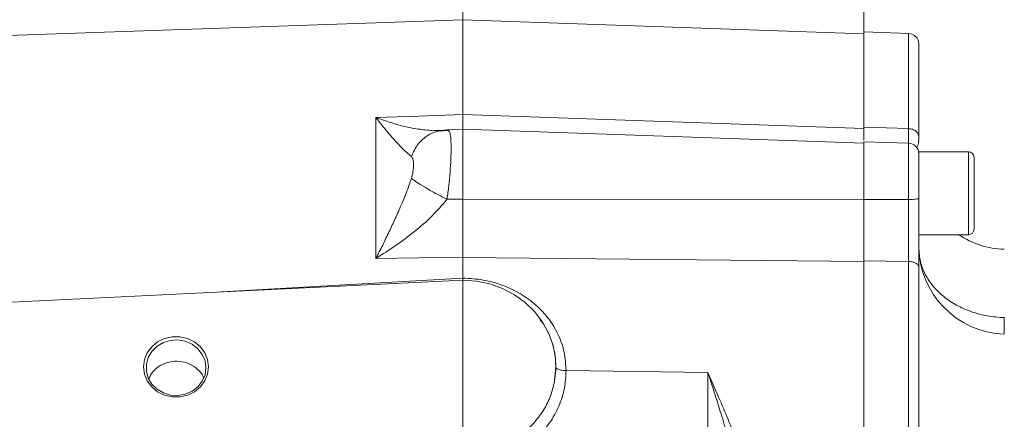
# Model space of a CAD drawing. Header units: inches. Extents: x 0.3 to 33.9, y 0.2 to 21.7.
# Tile 15 of 24: x 21.5 to 27.1, y 11.3 to 13.5. Entities that reach past the tile are written whole.
import ezdxf

# ---------------------------------------------------------------- set-up
doc = ezdxf.new("R2010")
doc.units = ezdxf.units.IN
doc.header["$MEASUREMENT"] = 0
doc.layers.add('SLD-0', color=7, linetype='Continuous', lineweight=15)
doc.styles.add('SLDTEXTSTYLE0', font='TXT', dxfattribs={"width": 0.75})
doc.dimstyles.new('SLDDIMSTYLE0', dxfattribs={"dimtxt": 0.25, "dimasz": 0.13, "dimexe": 0, "dimexo": 0.0625, "dimgap": 0.0625, "dimtad": 0, "dimtih": 1, "dimtoh": 1, "dimdec": 4, "dimrnd": 1e-09, "dimzin": 12, "dimdsep": 46, "dimtxsty": 'SLDTEXTSTYLE0', "dimsah": 1, "dimcen": 0.09, "dimadec": 0, "dimazin": 3, "dimtfac": 1, "dimtdec": 4, "dimtofl": 0, "dimtmove": 0, "dimatfit": 3, "dimfxl": 1, "dimfrac": 2, "dimtolj": 1, "dimtzin": 12, "dimarcsym": 0})

# ---------------------------------------------------------------- blocks, each defined once
blk = doc.blocks.new('*D20')
at = {"layer": 'SLD-0'}
for p, q in [((18.256, 12.6196), (18.256, 15.9238)), ((18.256, 15.7988), (20.5213, 15.7988)), ((20.6609, 15.8356), (20.6101, 15.8356)), ((20.6101, 15.8356), (20.6101, 15.4387)), ((21.6191, 15.8356), (21.6699, 15.8356)), ((21.6699, 15.8356), (21.6699, 15.4387)), ((24.024, 15.7988), (21.7586, 15.7988)), ((20.6101, 15.4387), (20.6609, 15.4387)), ((21.6699, 15.4387), (21.6191, 15.4387))]:
    blk.add_line(p, q, dxfattribs=at)
for points in [[(18.256, 15.7988), (18.386, 15.7788), (18.386, 15.8188)], [(24.024, 15.7988), (23.894, 15.8188), (23.894, 15.7788)]]:
    blk.add_solid(points, dxfattribs=at)
at = {"layer": 'SLD-0', "char_height": 0.25, "attachment_point": 1, "style": 'SLDTEXTSTYLE0'}
for s, insert in [('5.77', (20.7152, 16.2086, 0.0039)), ('146.5', (20.7244, 15.761, 0.0039))]:
    blk.add_mtext(s, dxfattribs=dict(at, insert=insert))
blk = doc.blocks.new('*D21')
at = {"layer": 'SLD-0'}
for p, q in [((24.024, 12.2217), (24.024, 15.9238)), ((28.0665, 11.0915), (28.0665, 15.9238)), ((24.024, 15.7988), (25.4266, 15.7988)), ((25.5661, 15.8356), (25.5153, 15.8356)), ((25.5153, 15.8356), (25.5153, 15.4387)), ((26.5243, 15.8356), (26.5751, 15.8356)), ((26.5751, 15.8356), (26.5751, 15.4387)), ((28.0665, 15.7988), (26.6639, 15.7988)), ((25.5153, 15.4387), (25.5661, 15.4387)), ((26.5751, 15.4387), (26.5243, 15.4387))]:
    blk.add_line(p, q, dxfattribs=at)
for points in [[(24.024, 15.7988), (24.154, 15.7788), (24.154, 15.8188)], [(28.0665, 15.7988), (27.9365, 15.8188), (27.9365, 15.7788)]]:
    blk.add_solid(points, dxfattribs=at)
at = {"layer": 'SLD-0', "char_height": 0.25, "attachment_point": 1, "style": 'SLDTEXTSTYLE0'}
for s, insert in [('4.04', (25.6204, 16.2086, -0.4389)), ('102.7', (25.6296, 15.761, -0.4389))]:
    blk.add_mtext(s, dxfattribs=dict(at, insert=insert))
blk = doc.blocks.new('*D22')
at = {"layer": 'SLD-0'}
for p, q in [((24.024, 12.2217), (24.024, 14.6575)), ((26.2885, 12.9587), (26.2885, 14.6575)), ((24.7695, 14.5693), (24.7187, 14.5693)), ((24.7187, 14.5693), (24.7187, 14.1724)), ((25.543, 14.5693), (25.5938, 14.5693)), ((25.5938, 14.5693), (25.5938, 14.1724)), ((24.024, 14.5325), (24.6299, 14.5325)), ((26.2885, 14.5325), (25.6825, 14.5325)), ((24.7187, 14.1724), (24.7695, 14.1724)), ((25.5938, 14.1724), (25.543, 14.1724))]:
    blk.add_line(p, q, dxfattribs=at)
for points in [[(24.024, 14.5325), (24.154, 14.5125), (24.154, 14.5525)], [(26.2885, 14.5325), (26.1585, 14.5525), (26.1585, 14.5125)]]:
    blk.add_solid(points, dxfattribs=at)
at = {"layer": 'SLD-0', "char_height": 0.25, "attachment_point": 1, "style": 'SLDTEXTSTYLE0'}
for s, insert in [('2.26', (24.7314, 14.9423, -0.4389)), ('57.5', (24.833, 14.4947, -0.4389))]:
    blk.add_mtext(s, dxfattribs=dict(at, insert=insert))
blk = doc.blocks.new('*D23')
at = {"layer": 'SLD-0'}
for p, q in [((19.456, 12.6125), (19.456, 14.6575)), ((24.024, 12.2217), (24.024, 14.6575)), ((21.2609, 14.5693), (21.2101, 14.5693)), ((21.2101, 14.5693), (21.2101, 14.1724)), ((22.2191, 14.5693), (22.2699, 14.5693)), ((22.2699, 14.5693), (22.2699, 14.1724)), ((19.456, 14.5325), (21.1213, 14.5325)), ((24.024, 14.5325), (22.3586, 14.5325)), ((21.2101, 14.1724), (21.2609, 14.1724)), ((22.2699, 14.1724), (22.2191, 14.1724))]:
    blk.add_line(p, q, dxfattribs=at)
for points in [[(19.456, 14.5325), (19.586, 14.5125), (19.586, 14.5525)], [(24.024, 14.5325), (23.894, 14.5525), (23.894, 14.5125)]]:
    blk.add_solid(points, dxfattribs=at)
at = {"layer": 'SLD-0', "char_height": 0.25, "attachment_point": 1, "style": 'SLDTEXTSTYLE0'}
for s, insert in [('4.57', (21.3152, 14.9423, -0.4389)), ('116.0', (21.3244, 14.4947, -0.4389))]:
    blk.add_mtext(s, dxfattribs=dict(at, insert=insert))

msp = doc.modelspace()

# ---------------------------------------------------------------- linework, layer by layer
at = {"color": 7, "linetype": 'Continuous', "lineweight": 15}
for p, q in [((24.02398, 13.51532), (20.48234, 13.39164)), ((26.28848, 13.43624), (24.02398, 13.51532)), ((24.02398, 12.97922), (24.02398, 13.51532)), ((26.54058, 13.43734), (26.28848, 13.44615)), ((26.28848, 13.44615), (26.28848, 12.90869)), ((23.53271, 12.96202), (23.77398, 12.97047)), ((23.53271, 12.16645), (23.53271, 12.96202)), ((23.77398, 12.97047), (24.02398, 12.97922)), ((24.02398, 12.97922), (26.28848, 12.89969)), ((26.54058, 12.89981), (26.28848, 12.90869)), ((23.94525, 12.88904), (23.88024, 12.88469)), ((24.02398, 12.89609), (23.9334, 12.89292)), ((26.28848, 12.81701), (24.02398, 12.89609)), ((24.02398, 12.89609), (24.02398, 12.5006)), ((26.54058, 12.81674), (26.28848, 12.82555)), ((26.28848, 12.82555), (26.28848, 12.4988)), ((26.87848, 12.76922), (26.59848, 12.76922)), ((26.59848, 12.30022), (26.59848, 12.76922)), ((26.91048, 12.33222), (26.91048, 12.73722)), ((24.02398, 12.5006), (23.93375, 12.50042)), ((26.28848, 12.49796), (24.02398, 12.5006)), ((26.54058, 12.49869), (26.28848, 12.4988)), ((26.59848, 12.30022), (26.87848, 12.30022)), ((23.77398, 12.16902), (23.53271, 12.16645)), ((24.02398, 12.1717), (23.77398, 12.16902)), ((24.02398, 12.1717), (24.02398, 12.05518)), ((26.28848, 12.14775), (24.02398, 12.1717)), ((26.54058, 12.14951), (26.28848, 12.15215)), ((26.28848, 12.15215), (26.28848, 8.71849)), ((26.54058, 12.14951), (26.54058, 8.72114)), ((24.02398, 12.04323), (21.25409, 11.9077)), ((24.02412, 12.04266), (24.02398, 12.05516)), ((24.53887, 11.45942), (24.54862, 11.55329)), ((24.54862, 11.55329), (24.54862, 11.55343)), ((25.40724, 11.52178), (24.60653, 11.5318)), ((25.40724, 10.77102), (25.40724, 11.52178))]:
    msp.add_line(p, q, dxfattribs=at)
at = {"color": 8, "linetype": 'Continuous', "lineweight": 15}
for p, q in [((26.54058, 13.43734), (26.54058, 12.89981)), ((23.87492, 12.88905), (23.93375, 12.89129)), ((26.54058, 12.81674), (26.54058, 12.49869)), ((26.87848, 12.30022), (26.87848, 12.76922)), ((24.02398, 12.05516), (22.66, 11.97649))]:
    msp.add_line(p, q, dxfattribs=at)
at = {"color": 7, "linetype": 'Continuous', "lineweight": 15, "flags": 128}
for points in [[(24.53887, 11.45942), (24.54807, 11.53084), (24.54596, 11.60274), (24.53259, 11.67358), (24.50826, 11.74183), (24.47348, 11.80602), (24.429, 11.86476), (24.37579, 11.91678), (24.31499, 11.96097), (24.24791, 11.99637), (24.17601, 12.02221), (24.10082, 12.03794), (24.02398, 12.04323)], [(22.58758, 11.55343), (22.58225, 11.51241), (22.56655, 11.47377), (22.54141, 11.43977), (22.50828, 11.41237), (22.46909, 11.39316), (22.42611, 11.38327), (22.38185, 11.38327), (22.33888, 11.39316), (22.29969, 11.41237), (22.26656, 11.43977), (22.24141, 11.47377), (22.22572, 11.51241), (22.22038, 11.55343), (22.22572, 11.59445), (22.24141, 11.63309), (22.26656, 11.66709), (22.29969, 11.69449), (22.33888, 11.7137), (22.38185, 11.72359), (22.42611, 11.72359), (22.46909, 11.7137), (22.50828, 11.69449), (22.54141, 11.66709), (22.56655, 11.63309), (22.58225, 11.59445), (22.58758, 11.55343)], [(22.57258, 11.54805), (22.56728, 11.50891), (22.55173, 11.47223), (22.52689, 11.44031), (22.49432, 11.41516), (22.45608, 11.39836), (22.41457, 11.39096), (22.37239, 11.39344), (22.3322, 11.40563), (22.29651, 11.42677), (22.26758, 11.45554), (22.24722, 11.49011), (22.23671, 11.52833), (22.23671, 11.56778), (22.24722, 11.606), (22.26758, 11.64057), (22.29651, 11.66933), (22.3322, 11.69048), (22.37239, 11.70267), (22.41457, 11.70514), (22.45608, 11.69775), (22.49432, 11.68095), (22.52689, 11.6558), (22.55173, 11.62388), (22.56728, 11.5872), (22.57258, 11.54805)]]:
    msp.add_lwpolyline(points, dxfattribs=at)
at = {"color": 7, "linetype": 'Continuous', "lineweight": 15}
for centre, radius, start, end in [((26.53848, 13.37738), 0.06, 0, 88), ((26.53848, 12.75678), 0.06, 360, 88), ((26.87848, 12.73722), 0.032, 360, 90), ((27.09848, 12.71733), 0.5, 236.53529, 268), ((26.87848, 12.33222), 0.032, 270, 0), ((27.09848, 12.2374), 0.5, 180, 268)]:
    msp.add_arc(centre, radius, start, end, dxfattribs=at)
for points, knots in [([(26.59848, 13.37738), (26.59848, 13.37431), (26.59848, 13.36817), (26.59848, 13.31885), (26.59848, 13.24195), (26.59848, 13.13644), (26.59848, 13.00818), (26.59848, 12.9028), (26.59848, 12.85058)], [0, 0, 0, 0, 0.1715935, 0.3422715, 0.511803, 0.6773255, 0.840122, 1, 1, 1, 1]), ([(23.73323, 12.74195), (23.72461, 12.74884), (23.70675, 12.76311), (23.67578, 12.79352), (23.6426, 12.82891), (23.60819, 12.86832), (23.57169, 12.91216), (23.54642, 12.94449), (23.53271, 12.96202)], [0, 0, 0, 0, 0.1486337, 0.3078781, 0.478548, 0.6434013, 0.8065594, 1, 1, 1, 1]), ([(24.02399, 12.8976), (24.02399, 12.90046), (24.024, 12.90722), (24.02399, 12.93429), (24.02398, 12.96424), (24.02398, 12.97922)], [0, 0, 0, 0, 0.2684677, 0.6342217, 1, 1, 1, 1]), ([(26.28848, 12.90869), (26.28848, 12.89144), (26.28848, 12.85977), (26.28848, 12.84276), (26.28848, 12.83502)], [0, 0, 0, 0, 0.54480649, 1, 1, 1, 1]), ([(26.59848, 12.85058), (26.59762, 12.85689), (26.5959, 12.86952), (26.58261, 12.88556), (26.56353, 12.89703), (26.54823, 12.89888), (26.54058, 12.89981)], [0, 0, 0, 0, 0.2500015, 0.5000008, 0.7500003, 1, 1, 1, 1]), ([(23.73323, 12.74195), (23.74403, 12.76587), (23.76562, 12.8137), (23.81889, 12.86039), (23.87629, 12.88726), (23.9146, 12.88995), (23.93375, 12.89129)], [0, 0, 0, 0, 0.27979308, 0.55958538, 0.7797936, 1, 1, 1, 1]), ([(23.83136, 12.8903), (23.8375, 12.88938), (23.85337, 12.88699), (23.86672, 12.88827), (23.87492, 12.88905)], [0, 0, 0, 0, 0.38625738, 1, 1, 1, 1]), ([(23.88103, 12.88564), (23.88126, 12.8858), (23.8822, 12.88643), (23.87789, 12.88692), (23.87465, 12.88729)], [0, 0, 0, 0, 0.2472026, 1, 1, 1, 1]), ([(23.93826, 12.89105), (23.94034, 12.89215), (23.94302, 12.89356), (23.94463, 12.88902), (23.94499, 12.888)], [0, 0, 0, 0, 0.7756077, 1, 1, 1, 1]), ([(26.58672, 12.79626), (26.58809, 12.79699), (26.59138, 12.79874), (26.59455, 12.81113), (26.59697, 12.82427), (26.59832, 12.83739), (26.59843, 12.84596), (26.59848, 12.84991)], [0, 0, 0, 0, 0.1986215, 0.4779579, 0.6938762, 0.8589938, 1, 1, 1, 1]), ([(23.73323, 12.61838), (23.73653, 12.63113), (23.74378, 12.65918), (23.74532, 12.69583), (23.74378, 12.72679), (23.73653, 12.73721), (23.73323, 12.74195)], [0, 0, 0, 0, 0.2272269, 0.4998347, 0.7727345, 1, 1, 1, 1]), ([(26.59848, 12.7554), (26.59848, 12.75572), (26.59848, 12.75681), (26.59848, 12.74635), (26.59848, 12.72485), (26.59848, 12.69305), (26.59848, 12.65334), (26.59848, 12.60705), (26.59848, 12.55684), (26.59848, 12.52303), (26.59848, 12.50635)], [0, 0, 0, 0, 0.0572216, 0.1934201, 0.3296183, 0.4622801, 0.5949418, 0.7311399, 0.8673383, 1, 1, 1, 1]), ([(23.53271, 12.16645), (23.54535, 12.19141), (23.57062, 12.24128), (23.60717, 12.31649), (23.64259, 12.39236), (23.67578, 12.46772), (23.70675, 12.5429), (23.72461, 12.59381), (23.73323, 12.61838)], [0, 0, 0, 0, 0.1785463, 0.3565957, 0.5214522, 0.692119, 0.8513653, 1, 1, 1, 1]), ([(23.73323, 12.61838), (23.74266, 12.61119), (23.76153, 12.5968), (23.81002, 12.56695), (23.86848, 12.53389), (23.912, 12.51158), (23.93375, 12.50042)], [0, 0, 0, 0, 0.25000798, 0.50001235, 0.75000367, 1, 1, 1, 1]), ([(23.93375, 12.50042), (23.90642, 12.46808), (23.85059, 12.40205), (23.75044, 12.31644), (23.6438, 12.23666), (23.56985, 12.18992), (23.53271, 12.16645)], [0, 0, 0, 0, 0.2382257, 0.486485, 0.7420438, 1, 1, 1, 1]), ([(24.02398, 12.5006), (24.02398, 12.4717), (24.02398, 12.41392), (24.02397, 12.32818), (24.02398, 12.24572), (24.02398, 12.19637), (24.02398, 12.1717)], [0, 0, 0, 0, 0.2499991, 0.4999914, 0.749988, 1, 1, 1, 1]), ([(26.28848, 12.4988), (26.28848, 12.46633), (26.28848, 12.40621), (26.28848, 12.31842), (26.28848, 12.23304), (26.28848, 12.18043), (26.28848, 12.15215)], [0, 0, 0, 0, 0.2668539, 0.4941325, 0.7280068, 1, 1, 1, 1]), ([(26.59848, 12.50635), (26.59762, 12.50537), (26.5959, 12.5034), (26.58261, 12.5009), (26.56353, 12.49912), (26.54823, 12.49883), (26.54058, 12.49869)], [0, 0, 0, 0, 0.2500009, 0.5000017, 0.7500013, 1, 1, 1, 1]), ([(26.54058, 12.49869), (26.54062, 12.47087), (26.54069, 12.42119), (26.54072, 12.35491), (26.54073, 12.30021), (26.54071, 12.25709), (26.54068, 12.21613), (26.54063, 12.18167), (26.54059, 12.15902), (26.54058, 12.14951)], [0, 0, 0, 0, 0.227167, 0.4056623, 0.5434046, 0.6819467, 0.7782231, 0.9068662, 1, 1, 1, 1]), ([(26.59848, 12.50635), (26.59848, 12.47207), (26.59848, 12.4035), (26.59848, 12.30125), (26.59848, 12.20292), (26.59848, 12.14449), (26.59848, 12.11527)], [0, 0, 0, 0, 0.2500054, 0.5000376, 0.7499992, 1, 1, 1, 1]), ([(27.08103, 11.8313), (27.04912, 11.83357), (26.98528, 11.8381), (26.89387, 11.86289), (26.80992, 11.89986), (26.73661, 11.94898), (26.6765, 12.00807), (26.63225, 12.07507), (26.60382, 12.1475), (26.60026, 12.19762), (26.59848, 12.22268)], [0, 0, 0, 0, 0.1250003, 0.2500001, 0.375, 0.5000003, 0.6250001, 0.75, 0.8749999, 1, 1, 1, 1]), ([(26.59848, 12.11527), (26.59762, 12.11966), (26.5959, 12.12844), (26.58261, 12.1396), (26.56353, 12.14757), (26.54823, 12.14886), (26.54058, 12.14951)], [0, 0, 0, 0, 0.2500009, 0.5000016, 0.750001, 1, 1, 1, 1]), ([(26.59848, 12.11527), (26.59848, 12.03552), (26.59848, 11.87457), (26.59848, 11.61276), (26.59848, 11.3351), (26.59848, 11.04333), (26.59848, 10.74161), (26.59848, 10.43533), (26.59848, 10.12905), (26.59848, 9.82733), (26.59848, 9.53555), (26.59848, 9.25789), (26.59848, 8.99608), (26.59848, 8.83513), (26.59848, 8.75538)], [0, 0, 0, 0, 0.0799365, 0.1613321, 0.2440985, 0.328859, 0.4141979, 0.5, 0.5857968, 0.6711357, 0.7559015, 0.8386628, 0.920061, 1, 1, 1, 1]), ([(24.60653, 11.5318), (24.60435, 11.56669), (24.59999, 11.63652), (24.56531, 11.73567), (24.51144, 11.82608), (24.43863, 11.90467), (24.34984, 11.96893), (24.24859, 12.01671), (24.13846, 12.04783), (24.06216, 12.05273), (24.02398, 12.05518)], [0, 0, 0, 0, 0.1238213, 0.2478045, 0.3721167, 0.4969366, 0.6221004, 0.7478881, 0.8738705, 1, 1, 1, 1]), ([(22.25008, 11.48783), (22.25666, 11.50077), (22.27136, 11.5297), (22.31308, 11.56254), (22.36601, 11.58344), (22.42356, 11.58691), (22.47917, 11.57307), (22.52489, 11.5426), (22.5528, 11.512), (22.55848, 11.49138), (22.55947, 11.48778)], [0, 0, 0, 0, 0.1151056, 0.2575109, 0.3998482, 0.5420446, 0.6843104, 0.8269254, 0.9697721, 1, 1, 1, 1]), ([(24.02398, 10.99329), (24.05956, 10.99472), (24.13285, 10.99769), (24.24147, 11.02693), (24.34586, 11.0761), (24.43894, 11.14593), (24.51466, 11.23214), (24.56836, 11.32911), (24.60075, 11.43022), (24.60464, 11.4986), (24.60653, 11.5318)], [0, 0, 0, 0, 0.1165898, 0.2401252, 0.3687607, 0.5000976, 0.6314179, 0.7600083, 0.88348, 1, 1, 1, 1]), ([(24.60653, 11.5318), (24.59797, 11.5323), (24.58083, 11.53329), (24.5619, 11.53905), (24.55062, 11.54602), (24.54929, 11.55087), (24.54862, 11.55329)], [0, 0, 0, 0, 0.2796253, 0.5592543, 0.779617, 1, 1, 1, 1]), ([(25.77398, 9.82516), (25.77314, 9.86956), (25.77138, 9.96234), (25.75814, 10.10741), (25.73862, 10.25263), (25.71353, 10.39741), (25.68423, 10.54129), (25.65278, 10.67709), (25.62067, 10.80454), (25.58883, 10.92341), (25.55425, 11.04567), (25.51809, 11.16818), (25.48288, 11.28336), (25.44591, 11.40144), (25.42103, 11.47888), (25.40724, 11.52178)], [0, 0, 0, 0, 0.0753269, 0.1574416, 0.2464061, 0.3233279, 0.4064831, 0.4958879, 0.5610874, 0.6317093, 0.7077562, 0.7810967, 0.8543893, 0.9193236, 1, 1, 1, 1]), ([(25.40724, 11.52178), (25.42745, 11.47563), (25.46583, 11.38798), (25.52187, 11.25542), (25.57587, 11.12311), (25.62921, 10.98603), (25.67988, 10.84755), (25.72395, 10.71779), (25.761, 10.59896), (25.79186, 10.49039), (25.81872, 10.3852), (25.85062, 10.24116), (25.88173, 10.06201), (25.88719, 9.91747), (25.88979, 9.8485)], [0, 0, 0, 0, 0.0893642, 0.1696891, 0.2512273, 0.3366563, 0.422023, 0.5024829, 0.5690182, 0.632461, 0.6930609, 0.7522321, 0.881791, 1, 1, 1, 1]), ([(24.02438, 11.06043), (24.0545, 11.06221), (24.11471, 11.06576), (24.20222, 11.08895), (24.28441, 11.12454), (24.35898, 11.17289), (24.42378, 11.23224), (24.47656, 11.30116), (24.51707, 11.3773), (24.5316, 11.43205), (24.53887, 11.45942)], [0, 0, 0, 0, 0.1249814, 0.2498314, 0.3749206, 0.4996832, 0.6247859, 0.7498102, 0.8749424, 1, 1, 1, 1])]:
    msp.add_open_spline(points, degree=3, knots=knots, dxfattribs=at)
at = {"color": 8, "linetype": 'Continuous', "lineweight": 15}
for points, knots in [([(23.53271, 12.96202), (23.56978, 12.94912), (23.64359, 12.92344), (23.74488, 12.89908), (23.80483, 12.89299), (23.83136, 12.8903)], [0, 0, 0, 0, 0.3600756, 0.7168048, 1, 1, 1, 1]), ([(26.54058, 12.89981), (26.54059, 12.89351), (26.54063, 12.87849), (26.54068, 12.86009), (26.54071, 12.84266), (26.54073, 12.82714), (26.54072, 12.8209), (26.54072, 12.81779)], [0, 0, 0, 0, 0.1567018, 0.3731499, 0.5351393, 0.7682419, 1, 1, 1, 1]), ([(23.94499, 12.888), (23.94718, 12.88401), (23.952, 12.87521), (23.95585, 12.84099), (23.95733, 12.79081), (23.95591, 12.72713), (23.95156, 12.65479), (23.94453, 12.57776), (23.93733, 12.52608), (23.93375, 12.50042)], [0, 0, 0, 0, 0.1217178, 0.2684268, 0.4174436, 0.5662925, 0.7128915, 0.8574027, 1, 1, 1, 1]), ([(24.54862, 11.55329), (24.54782, 11.5737), (24.54618, 11.61545), (24.53269, 11.67781), (24.51058, 11.73731), (24.48548, 11.78587), (24.46561, 11.81175), (24.45818, 11.82143)], [0, 0, 0, 0, 0.2112089, 0.432018, 0.6625108, 0.8737578, 1, 1, 1, 1]), ([(27.07934, 11.73962), (27.07941, 11.74968), (27.07956, 11.77029), (27.08053, 11.81064), (27.08103, 11.8313)], [0, 0, 0, 0, 0.4879192, 1, 1, 1, 1])]:
    msp.add_open_spline(points, degree=3, knots=knots, dxfattribs=at)
at = {"layer": 'SLD-0'}
msp.add_line((24.02398, 17.82849), (24.02398, 3.68039), dxfattribs=at)

# ---------------------------------------------------------------- dimensions: what is measured, and where the dimension line sits
for base, p1, p2, picture, middle in [((18.25598, 15.79879), (24.02398, 17.82849), (18.25598, 12.56955), '*D20', (21.13998, 15.79879)), ((28.06648, 15.79879), (24.02398, 12.1717), (28.06648, 11.04147), '*D21', (26.04523, 15.79879)), ((19.45598, 14.53245), (24.02398, 12.1717), (19.45598, 12.56249), '*D23', (21.73998, 14.53245)), ((26.28848, 14.53245), (24.02398, 12.1717), (26.28848, 12.90869), '*D22', (25.15623, 14.53245))]:
    dim = msp.add_linear_dim(base=base, p1=p1, p2=p2, dimstyle='SLDDIMSTYLE0', dxfattribs=at)
    dim.commit()
    dim.dimension.update_dxf_attribs({"geometry": picture, "text_midpoint": middle, "dimtype": 160})

doc.saveas('drawing.dxf')
